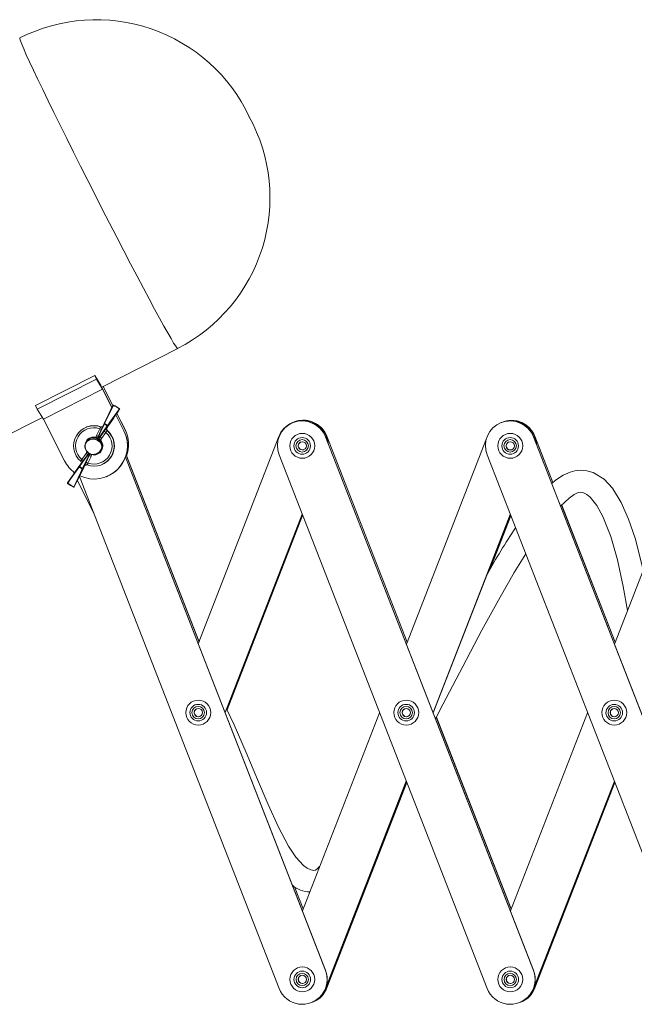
# Model space of a CAD drawing. Header units: millimetres. Extents: x -628 to -135, y -106 to 502.
# Tile 2 of 6: x -453 to -305, y -60 to 177. Entities that reach past the tile are written whole.
import ezdxf

# ---------------------------------------------------------------- set-up
doc = ezdxf.new("R2010")
doc.units = ezdxf.units.MM

msp = doc.modelspace()

# ---------------------------------------------------------------- linework, layer by layer
at = {"color": 7, "linetype": 'Continuous', "lineweight": 15}
for p, q in [((-433.28, 88.63), (-414.97, 97.94)), ((-434.98, 91.46), (-449.24, 84.2)), ((-434.55, 90.6), (-448.81, 83.35)), ((-434.98, 91.46), (-434.55, 90.6)), ((-433.44, 88.93), (-434.98, 91.46)), ((-434.55, 90.6), (-433.06, 88.16)), ((-433.06, 88.16), (-447.32, 80.91)), ((-430.82, 83.8), (-433.21, 88.5)), ((-433.06, 88.16), (-430.83, 83.78)), ((-432.95, 88.8), (-432.94, 88.78)), ((-430.62, 84.22), (-432.94, 88.78)), ((-432.9, 88.82), (-432.75, 88.45)), ((-432.75, 88.45), (-430.61, 84.24)), ((-449.24, 84.2), (-448.81, 83.35)), ((-448.81, 83.35), (-447.32, 80.91)), ((-470.22, 69.84), (-447.59, 81.35)), ((-447.32, 80.91), (-442.22, 70.89)), ((-429.9, 81.94), (-427.97, 78.14)), ((-427.94, 78.14), (-429.88, 81.96)), ((-427.68, 78.42), (-429.65, 82.3)), ((-429.64, 82.32), (-427.66, 78.43)), ((-436.88, 79.06), (-436.95, 79.03)), ((-434.54, 76.98), (-433.76, 78.63)), ((-431.81, 79.35), (-433.72, 76.54)), ((-433.49, 79.07), (-433.43, 79.1)), ((-432.07, 78.86), (-432.01, 78.88)), ((-427.68, 78.42), (-427.66, 78.43)), ((-387.2, 80.15), (-387.22, 80.14)), ((-387.11, 80.11), (-387.13, 80.1)), ((-386.92, 80.26), (-386.94, 80.25)), ((-382.83, 80.16), (-382.85, 80.15)), ((-382.55, 80.27), (-382.58, 80.26)), ((-336.99, 80.11), (-337.01, 80.1)), ((-336.98, 80.11), (-337, 80.1)), ((-336.7, 80.22), (-336.73, 80.21)), ((-336.67, 80.23), (-336.69, 80.22)), ((-332.61, 80.11), (-332.63, 80.11)), ((-332.33, 80.22), (-332.35, 80.21)), ((-435.98, 76.28), (-436.2, 76.18)), ((-435.99, 76.31), (-436, 76.3)), ((-435.97, 76.32), (-435.98, 76.31)), ((-435.95, 76.33), (-435.96, 76.32)), ((-435.92, 76.33), (-435.93, 76.33)), ((-435.9, 76.34), (-435.91, 76.34)), ((-435.9, 76.4), (-435.87, 76.43)), ((-435.88, 76.35), (-435.89, 76.35)), ((-435.85, 76.36), (-435.86, 76.36)), ((-435.83, 76.37), (-435.84, 76.37)), ((-435.81, 76.38), (-435.82, 76.38)), ((-435.78, 76.39), (-435.79, 76.39)), ((-435.76, 76.4), (-435.77, 76.39)), ((-435.74, 76.41), (-435.75, 76.4)), ((-435.71, 76.42), (-435.72, 76.41)), ((-435.69, 76.43), (-435.7, 76.42)), ((-435.66, 76.44), (-435.68, 76.43)), ((-435.64, 76.44), (-435.65, 76.44)), ((-435.62, 76.45), (-435.63, 76.45)), ((-435.59, 76.46), (-435.61, 76.46)), ((-435.57, 76.47), (-435.58, 76.47)), ((-435.55, 76.48), (-435.56, 76.48)), ((-435.52, 76.49), (-435.53, 76.49)), ((-435.5, 76.5), (-435.51, 76.5)), ((-435.48, 76.51), (-435.49, 76.5)), ((-435.45, 76.52), (-435.46, 76.51)), ((-435.43, 76.53), (-435.44, 76.52)), ((-433.72, 76.54), (-432.67, 78.03)), ((-432.25, 77.74), (-433.3, 76.26)), ((-431.92, 78.21), (-431.98, 78.19)), ((-427.97, 78.14), (-427.94, 78.14)), ((-410, 26.78), (-390.61, 76.73)), ((-379.34, 76.7), (-379.36, 76.69)), ((-379.36, 76.69), (-329.23, -51.88)), ((-379.34, 76.7), (-329.21, -51.87)), ((-379.02, 76.83), (-379.05, 76.82)), ((-379.05, 76.82), (-359.69, 27.19)), ((-379.02, 76.83), (-359.68, 27.22)), ((-359.87, 26.75), (-340.56, 76.26)), ((-329.24, 76.69), (-279.11, -51.89)), ((-329.22, 76.69), (-329.24, 76.69)), ((-329.22, 76.69), (-279.09, -51.88)), ((-328.91, 76.79), (-324.57, 65.65)), ((-328.9, 76.82), (-324.55, 65.67)), ((-309.74, 26.74), (-290.44, 76.26)), ((-385.48, 75.35), (-385.31, 75.45)), ((-438.77, 69.52), (-436.65, 72.41)), ((-438.1, 71.21), (-437.05, 72.7)), ((-437.05, 70.54), (-436.27, 72.18)), ((-435.81, 71.97), (-436.59, 70.33)), ((-434.26, 72.72), (-434.54, 72.61)), ((-434.54, 72.58), (-434.54, 72.58)), ((-434.53, 72.58), (-434.52, 72.59)), ((-434.52, 72.59), (-434.41, 72.65)), ((-434.5, 72.59), (-434.49, 72.6)), ((-434.48, 72.6), (-434.47, 72.61)), ((-434.46, 72.61), (-434.45, 72.62)), ((-434.43, 72.62), (-434.42, 72.63)), ((-434.41, 72.63), (-434.4, 72.63)), ((-434.39, 72.64), (-434.38, 72.64)), ((-434.35, 72.58), (-434.39, 72.58)), ((-434.36, 72.65), (-434.35, 72.65)), ((-434.34, 72.66), (-434.33, 72.66)), ((-434.32, 72.67), (-434.31, 72.67)), ((-434.29, 72.68), (-434.28, 72.68)), ((-434.27, 72.69), (-434.26, 72.69)), ((-434.25, 72.69), (-434.24, 72.7)), ((-434.22, 72.7), (-434.21, 72.71)), ((-434.2, 72.71), (-434.19, 72.72)), ((-434.18, 72.72), (-434.17, 72.73)), ((-434.15, 72.73), (-434.14, 72.74)), ((-434.13, 72.74), (-434.12, 72.75)), ((-434.11, 72.75), (-434.1, 72.75)), ((-434.08, 72.76), (-434.07, 72.76)), ((-434.06, 72.77), (-434.05, 72.77)), ((-434.04, 72.78), (-434.03, 72.78)), ((-434.01, 72.79), (-434, 72.79)), ((-433.99, 72.8), (-433.98, 72.8)), ((-433.97, 72.81), (-433.96, 72.81)), ((-427.56, 71.77), (-379.35, -51.88)), ((-427.55, 71.8), (-379.33, -51.87)), ((-427.39, 72.28), (-409.83, 27.23)), ((-427.38, 72.32), (-409.82, 27.26)), ((-340.41, -56.24), (-390.54, 72.33)), ((-290.29, -56.24), (-340.42, 72.33)), ((-437.4, 69.66), (-437.46, 69.64)), ((-437.39, 69.66), (-437.32, 69.78)), ((-437.06, 69.93), (-437.13, 69.91)), ((-433.38, 69.94), (-433.31, 69.96)), ((-390.53, -56.23), (-438.63, 67.14)), ((-432.17, 67.07), (-432.15, 67.07)), ((-322.45, 60.22), (-309.57, 27.18)), ((-322.43, 60.24), (-309.56, 27.21)), ((-384.98, 58.08), (-403.55, 10.24)), ((-384.97, 58.05), (-403.54, 10.22)), ((-384.87, 57.78), (-403.06, 10.9)), ((-384.86, 57.75), (-403.05, 10.88)), ((-334.82, 57.97), (-353.43, 10.23)), ((-334.81, 57.95), (-353.42, 10.21)), ((-334.7, 57.67), (-339.77, 44.66)), ((-334.69, 57.65), (-339.72, 44.75)), ((-410.54, 11.07), (-410.36, 11.16)), ((-384.92, -37.53), (-366.32, 10.2)), ((-360.42, 11.06), (-360.24, 11.16)), ((-334.8, -37.54), (-316.19, 10.2)), ((-310.29, 11.06), (-310.12, 11.15)), ((-352.65, 9.12), (-334.63, -37.1)), ((-352.64, 9.15), (-334.62, -37.06)), ((-359.88, -6.31), (-379.33, -56.23)), ((-359.87, -6.34), (-379.31, -56.22)), ((-359.76, -6.61), (-379.06, -56.12)), ((-359.75, -6.64), (-379.03, -56.11)), ((-309.75, -6.32), (-329.21, -56.23)), ((-309.74, -6.34), (-329.19, -56.22)), ((-309.64, -6.62), (-328.93, -56.12)), ((-309.63, -6.64), (-328.91, -56.11)), ((-386.84, -31.74), (-384.75, -37.09)), ((-386.8, -31.77), (-384.74, -37.06)), ((-379.33, -51.87), (-379.35, -51.88)), ((-329.21, -51.87), (-329.23, -51.88)), ((-385.47, -53.22), (-385.3, -53.12)), ((-335.35, -53.22), (-335.18, -53.13)), ((-379.31, -56.22), (-379.33, -56.23)), ((-379.03, -56.11), (-379.06, -56.12)), ((-329.19, -56.22), (-329.21, -56.23)), ((-328.91, -56.11), (-328.93, -56.12)), ((-382.75, -59.64), (-382.7, -59.62)), ((-382.45, -59.52), (-382.41, -59.5)), ((-332.62, -59.64), (-332.58, -59.63)), ((-332.33, -59.53), (-332.28, -59.51))]:
    msp.add_line(p, q, dxfattribs=at)
at = {"color": 8, "linetype": 'Continuous', "lineweight": 15}
for p, q in [((-432.94, 88.78), (-433.27, 88.62)), ((-328.9, 76.82), (-328.92, 76.81))]:
    msp.add_line(p, q, dxfattribs=at)
at = {"color": 8, "linetype": 'Continuous', "lineweight": 15, "flags": 128}
for points in [[(-453.05, 172.82), (-453.05, 172.62), (-452.89, 172.11), (-452.56, 171.29), (-452.08, 170.16), (-451.45, 168.73), (-450.66, 167.02), (-449.74, 165.04), (-448.68, 162.81), (-447.49, 160.34), (-446.19, 157.66), (-444.79, 154.79), (-443.29, 151.75), (-441.72, 148.57), (-440.08, 145.29), (-438.39, 141.91), (-436.66, 138.48), (-434.9, 135.03), (-433.14, 131.57), (-431.39, 128.15), (-429.66, 124.79), (-427.97, 121.53), (-426.33, 118.38), (-424.75, 115.37), (-423.25, 112.54), (-421.85, 109.9), (-420.55, 107.47), (-419.36, 105.29), (-418.3, 103.36), (-417.37, 101.71), (-416.58, 100.34), (-415.95, 99.27), (-415.46, 98.51), (-415.14, 98.07), (-414.98, 97.94), (-414.97, 97.94)], [(-432.07, 78.86), (-432.08, 78.84), (-432.16, 78.73)], [(-437.46, 69.64), (-437.45, 69.66), (-437.41, 69.77)], [(-437.13, 69.91), (-437.14, 69.91), (-437.15, 69.91)]]:
    msp.add_lwpolyline(points, dxfattribs=at)
at = {"color": 7, "linetype": 'Continuous', "lineweight": 15, "flags": 128}
for points in [[(-432.72, 79.88), (-431.65, 82.09), (-430.59, 84.28)], [(-430.48, 84.28), (-430.56, 84.11), (-430.88, 83.46), (-432.14, 80.85), (-432.61, 79.87)], [(-431.87, 79.44), (-431.76, 79.59), (-431.34, 80.18), (-429.65, 82.54), (-429.02, 83.42)], [(-428.96, 83.32), (-430.38, 81.34), (-431.81, 79.35)], [(-430.59, 84.28), (-430.59, 84.29), (-430.58, 84.29), (-430.57, 84.29), (-430.55, 84.29), (-430.54, 84.29), (-430.52, 84.29), (-430.5, 84.28), (-430.48, 84.28)], [(-429.02, 83.42), (-429, 83.4), (-428.99, 83.39), (-428.97, 83.38), (-428.96, 83.36), (-428.96, 83.35), (-428.95, 83.34), (-428.95, 83.33), (-428.96, 83.32)], [(-432.66, 79.76), (-432.71, 79.66), (-432.89, 79.25), (-433.62, 77.61), (-434.15, 76.44)], [(-434.1, 76.77), (-433.48, 78.17), (-432.72, 79.88)], [(-433.98, 76.34), (-432.99, 77.8), (-431.94, 79.34)], [(-433.43, 79.1), (-433.38, 79.08), (-433.31, 79.06)], [(-433.08, 79.11), (-433.15, 79.07), (-433.16, 79.07)], [(-432.72, 79.88), (-432.71, 79.88), (-432.7, 79.89), (-432.69, 79.89), (-432.68, 79.89), (-432.66, 79.89), (-432.64, 79.89), (-432.63, 79.88), (-432.61, 79.87)], [(-432.08, 78.69), (-432.03, 78.83), (-432, 78.87)], [(-432.01, 78.3), (-431.95, 78.25), (-431.92, 78.21)], [(-431.87, 79.44), (-431.85, 79.43), (-431.84, 79.42), (-431.83, 79.4), (-431.82, 79.39), (-431.81, 79.38), (-431.81, 79.37), (-431.81, 79.36), (-431.81, 79.35)], [(-382.83, 80.16), (-381.78, 79.63), (-381.77, 79.62)], [(-434.65, 76.48), (-435.31, 76.54), (-435.93, 76.4)], [(-434.36, 76.38), (-434.38, 76.38), (-434.65, 76.48)], [(-434.63, 76.57), (-434.62, 76.69), (-434.54, 76.98)], [(-434.63, 76.57), (-434.38, 76.46), (-434.31, 76.41)], [(-434.31, 76.41), (-434.35, 76.41), (-434.36, 76.41), (-434.37, 76.4), (-434.37, 76.4)], [(-434.37, 76.4), (-434.37, 76.38), (-434.36, 76.38), (-434.36, 76.38)], [(-434.1, 76.77), (-434.15, 76.63), (-434.17, 76.48), (-434.16, 76.46), (-434.16, 76.44), (-434.15, 76.44), (-434.15, 76.44)], [(-433.98, 76.34), (-433.97, 76.33), (-433.96, 76.33), (-433.93, 76.34), (-433.85, 76.39), (-433.72, 76.54)], [(-433.9, 76.12), (-433.9, 76.13), (-433.9, 76.14), (-433.9, 76.16), (-433.92, 76.18)], [(-433.92, 76.18), (-433.84, 76.14), (-433.62, 75.98)], [(-433.69, 75.92), (-433.9, 76.11), (-433.92, 76.12)], [(-433.9, 76.12), (-433.91, 76.12), (-433.92, 76.12), (-433.92, 76.12)], [(-433.3, 76.26), (-433.52, 76.04), (-433.62, 75.98)], [(-436.87, 75.52), (-437.05, 75.27), (-437.09, 75.17)], [(-434.04, 75.65), (-433.69, 75.36), (-433.4, 74.93)], [(-334.92, 73.51), (-334.53, 73.55), (-334.46, 73.58)], [(-436.38, 72.62), (-437.48, 71.11), (-438.65, 69.53)], [(-437.92, 69.1), (-437.87, 69.21), (-437.66, 69.63), (-436.82, 71.31), (-436.21, 72.52)], [(-436.27, 72.18), (-436.99, 70.74), (-437.87, 68.99)], [(-437.05, 72.7), (-436.83, 72.91), (-436.73, 72.97)], [(-436.44, 72.77), (-436.52, 72.82), (-436.73, 72.97)], [(-436.38, 72.62), (-436.39, 72.62), (-436.4, 72.62), (-436.43, 72.61), (-436.51, 72.56), (-436.65, 72.41)], [(-436.27, 72.18), (-436.21, 72.32), (-436.19, 72.48), (-436.2, 72.49), (-436.2, 72.51), (-436.21, 72.52), (-436.21, 72.52)], [(-435.73, 72.38), (-435.97, 72.49), (-436.05, 72.54)], [(-435.73, 72.38), (-435.73, 72.27), (-435.81, 71.97)], [(-441.53, 65.58), (-440.16, 67.54), (-438.77, 69.52)], [(-438.72, 69.42), (-438.82, 69.28), (-439.23, 68.69), (-440.86, 66.36), (-441.47, 65.49)], [(-440, 64.63), (-439.93, 64.79), (-439.63, 65.44), (-438.43, 68.03), (-437.98, 68.99)], [(-437.87, 68.99), (-438.88, 66.8), (-439.89, 64.63)], [(-438.72, 69.42), (-438.74, 69.44), (-438.75, 69.45), (-438.76, 69.46), (-438.77, 69.48), (-438.78, 69.49), (-438.78, 69.5), (-438.78, 69.51), (-438.77, 69.52)], [(-438.19, 70.54), (-438.17, 70.42), (-438.18, 70.33)], [(-437.87, 68.99), (-437.87, 68.98), (-437.88, 68.98), (-437.9, 68.97), (-437.91, 68.97), (-437.93, 68.97), (-437.94, 68.98), (-437.96, 68.98), (-437.98, 68.99)], [(-437.19, 69.88), (-437.1, 69.92), (-437.06, 69.93)], [(-440.12, 68.32), (-439.97, 67.98), (-439.92, 67.88)], [(-302.83, 44.48), (-303.11, 45.92), (-304.75, 52.25), (-306.3, 56.86), (-308.1, 60.86), (-310.22, 64.27), (-312.23, 66.45), (-314.84, 68.07), (-316.39, 68.52), (-317.96, 68.63), (-319.31, 68.47), (-320.4, 68.18), (-322.12, 67.41), (-323.95, 66.21), (-324.82, 65.42)], [(-441.47, 65.49), (-441.49, 65.5), (-441.5, 65.51), (-441.51, 65.53), (-441.52, 65.54), (-441.53, 65.55), (-441.53, 65.56), (-441.53, 65.57), (-441.53, 65.58)], [(-439.89, 64.63), (-439.9, 64.62), (-439.91, 64.61), (-439.92, 64.61), (-439.93, 64.61), (-439.95, 64.61), (-439.97, 64.62), (-439.99, 64.62), (-440, 64.63)], [(-439.12, 66.17), (-437.93, 63.67), (-435.11, 58.1)], [(-322.7, 59.98), (-320.65, 61.93), (-319.46, 62.81), (-318.45, 63.3), (-317.85, 63.37), (-317.15, 63.21), (-316.38, 62.8), (-315.58, 62.13), (-313.98, 60.13), (-312.5, 57.45), (-310.61, 52.68), (-308.98, 47.01), (-307.59, 40.63), (-306.58, 34.86)], [(-352.85, 8.75), (-351.06, 12.17), (-346.27, 21.37), (-341.66, 30.08), (-337.29, 38.05), (-333.87, 43.98), (-331.12, 48.48)], [(-380.77, -26.87), (-381.25, -27.33), (-381.8, -27.7), (-382.19, -27.79), (-382.49, -27.77), (-382.88, -27.68), (-383.77, -27.28), (-384.68, -26.61), (-386.51, -24.6), (-388.24, -21.98), (-390.68, -17.37), (-393.15, -11.92), (-395.72, -5.87), (-398.44, 0.59), (-401.37, 7.3), (-403.18, 11.15)]]:
    msp.add_lwpolyline(points, dxfattribs=at)
at = {"color": 7, "linetype": 'Continuous', "lineweight": 15}
for centre, radius in [((-384.95, 74.51), 3), ((-384.97, 74.5), 2), ((-384.97, 74.5), 1.5), ((-334.83, 74.51), 3), ((-334.85, 74.5), 2), ((-334.85, 74.5), 1.5), ((-384.96, 74.51), 1), ((-334.84, 74.5), 1), ((-410.01, 10.23), 3), ((-410.03, 10.22), 2), ((-359.89, 10.22), 3), ((-359.91, 10.22), 2), ((-309.76, 10.22), 3), ((-309.78, 10.21), 2), ((-410.03, 10.22), 1.5), ((-410.02, 10.23), 1), ((-359.91, 10.22), 1.5), ((-359.9, 10.22), 1), ((-309.78, 10.21), 1.5), ((-309.77, 10.21), 1), ((-384.94, -54.05), 3), ((-384.96, -54.06), 2), ((-334.82, -54.06), 3), ((-334.84, -54.07), 2), ((-384.96, -54.06), 1.5), ((-384.95, -54.06), 1), ((-334.84, -54.07), 1.5), ((-334.83, -54.06), 1)]:
    msp.add_circle(centre, radius, dxfattribs=at)
for centre, radius, start, end in [((-434.59, 136.43), 40.76, 25.2546, 116.8965), ((-433.55, 134.3), 40.8, 297.0612, 28.5877), ((-385.78, 159.9), 13.47, 206.4686, 207.4431), ((-441.63, 84.31), 9.4, 26.4639, 29.3982), ((-745, 296.98), 381.49, 325.1301, 325.9393), ((-430.5, 84.24), 0.1, 64.1352, 154.2444), ((-435.25, 74.45), 10.92, 55.1896, 64.1351), ((-430.5, 84.34), 0.0455, 330.8497, 344.7694), ((-435.24, 74.45), 10.96, 55.1896, 64.1351), ((-429.04, 83.38), 0.1, 326.0702, 55.1897), ((-384.73, 74.68), 6, 68.7709, 111.4644), ((-435.17, 74.48), 4.88, 70.0018, 229.352), ((-435.18, 74.48), 4.38, 71.2222, 228.1316), ((-435.1, 74.51), 4.88, 68.5128, 111.4645), ((-424.01, 72.99), 11.27, 147.3544, 149.9916), ((-433.32, 79.54), 0.5, 249.9883, 291.4644), ((-433.27, 79.52), 0.452, 254.9181, 289.4013), ((-435.1, 74.51), 4.88, 291.4767, 50.819), ((-432.63, 79.85), 0.0912, 159.7931, 248.9978), ((-400.5, 55.43), 39.32, 143.6395, 144.9079), ((-428.17, 77.64), 4.97, 153.2335, 154.6765), ((-435.3, 74.43), 5.94, 55.6136, 63.7111), ((-435.3, 74.43), 6.07, 55.6136, 63.7111), ((-431.66, 78.57), 0.5, 144.6817, 229.3372), ((-431.6, 78.59), 0.5, 144.6817, 229.3372), ((-431.65, 78.57), 0.445, 165.1695, 224.9135), ((-426.99, 76.05), 5.94, 145.2156, 146.4219), ((-431.88, 79.41), 0.0933, 230.6308, 318.4167), ((-434.81, 74.79), 8, 340.0699, 26.9518), ((-434.79, 74.8), 8, 339.8222, 26.9518), ((-384.95, 74.51), 6, 111.31, 201.3094), ((-385.02, 74.56), 6, 68.7706, 158.79), ((-385, 74.57), 6, 68.7709, 111.4644), ((-384.95, 74.51), 6, 21.2945, 111.2936), ((-384.93, 74.52), 6, 21.2945, 111.2936), ((-384.75, 74.67), 6, 68.7709, 112.7746), ((-384.62, 74.65), 6, 21.2997, 77.0449), ((-384.75, 74.66), 6, 5.5323, 68.7682), ((-384.73, 74.67), 6, 4.7484, 68.7682), ((-384.64, 74.64), 6, 21.3002, 69.1743), ((-334.83, 74.51), 6, 111.3089, 201.3083), ((-334.83, 74.51), 6, 21.2934, 111.2925), ((-334.81, 74.52), 6, 68.6878, 111.4644), ((-334.81, 74.52), 6, 21.2934, 111.2925), ((-334.79, 74.53), 6, 68.6878, 111.4644), ((-334.53, 74.63), 6, 68.6877, 112.8844), ((-334.51, 74.63), 6, 68.6878, 111.4644), ((-334.51, 74.63), 6, 21.2934, 111.2925), ((-334.49, 74.64), 6, 21.2934, 111.2925), ((-334.81, 74.51), 6, 21.094, 68.6856), ((-334.79, 74.52), 6, 16.2935, 68.6854), ((-334.53, 74.62), 6, 3.1943, 68.6851), ((-334.51, 74.63), 6, 2.5048, 68.6851), ((-435.09, 74.51), 8, 244.3228, 26.9665), ((-435.18, 74.48), 2.16, 75.2818, 224.072), ((-435.28, 74.46), 1.99, 13.3282, 185.4358), ((-435.5, 74.3), 1.82, 93.8434, 151.5138), ((-435.16, 74.48), 4.88, 250.0018, 49.352), ((-435.18, 74.48), 4.38, 251.2222, 48.1316), ((-435.18, 74.48), 2.16, 255.2818, 44.072), ((-435.23, 74.59), 1.57, 44.8203, 104.1883), ((-435.46, 73.77), 2.36, 53.1449, 93.9215), ((-433.38, 76.22), 1.29, 164.1647, 168.5473), ((-437.46, 70.53), 7.08, 61.7011, 65.6836), ((-435.18, 74.48), 2.08, 52.2171, 67.1077), ((-435.18, 74.48), 2.06, 52.5089, 66.8158), ((-434.27, 76.75), 0.343, 264.3526, 291.7972), ((-433.63, 76.39), 0.354, 188.5366, 215.6049), ((-437.36, 70.74), 6.85, 53.6265, 57.8633), ((-431.81, 74.08), 2.63, 133.5148, 135.6478), ((-436.31, 72.23), 6.85, 53.6265, 57.8633), ((-427.55, 75.24), 5.32, 146.3265, 151.911), ((-435.07, 74.52), 8, 291.4732, 26.9591), ((-435.66, 74.42), 1.61, 152.3226, 185.4585), ((-435.28, 74.44), 2, 184.8838, 344.9148), ((-435.15, 74.32), 1.85, 274.7948, 347.5642), ((-435.17, 74.48), 2.06, 278.9433, 44.0658), ((-434.82, 74.35), 1.54, 343.8515, 22.3929), ((-384.95, 74.51), 1, 111.4758, 291.455), ((-384.91, 74.53), 1, 124.7962, 289.5387), ((-334.83, 74.51), 1, 111.48, 264.943), ((-334.79, 74.52), 1, 113.3905, 289.541), ((-441.71, 72.95), 4, 327.1278, 334.3057), ((-440.56, 67.53), 6.25, 51.2877, 55.8186), ((-436.71, 72.58), 0.336, 5.6733, 34.2542), ((-439.32, 64.84), 7.95, 63.7712, 67.433), ((-436.08, 72.18), 0.365, 85.2005, 111.9083), ((-435.09, 74.51), 8, 206.9499, 233.9555), ((-749.49, 221.12), 346.9, 333.1844, 334.1124), ((-438.71, 69.46), 0.0907, 49.7633, 138.5935), ((-433.64, 66), 6.13, 144.8481, 146.0283), ((-435.29, 74.43), 6.07, 235.6136, 243.7111), ((-435.29, 74.43), 5.94, 235.6136, 243.7111), ((-438.67, 70.4), 0.5, 16.1194, 49.3351), ((-433.38, 66.77), 5.11, 152.7918, 154.2067), ((-437.96, 69.02), 0.0929, 341.91, 69.223), ((-410.34, 57.72), 29.63, 154.3622, 156.0048), ((-437.01, 69.42), 0.5, 69.9878, 118.9262), ((-440.1, 63.2), 7.95, 63.7712, 67.433), ((-433.12, 68.06), 4.14, 146.7879, 153.7223), ((-441.45, 65.53), 0.1, 145.0287, 235.1897), ((-440.84, 65.03), 0.779, 144.3689, 148.3846), ((-435.24, 74.45), 10.96, 235.1896, 244.1351), ((-435.24, 74.45), 10.92, 235.1896, 244.1351), ((-439.43, 64.34), 0.643, 153.1402, 158.0212), ((-439.98, 64.67), 0.1, 244.1352, 333.0483), ((-211.12, -28.02), 147.78, 145.9458, 151.0434), ((-410.01, 10.23), 1, 111.4758, 291.455), ((-409.97, 10.25), 1, 124.7962, 289.5522), ((-359.89, 10.22), 1, 111.4758, 291.455), ((-359.85, 10.24), 1, 124.7962, 289.553), ((-309.76, 10.22), 1, 111.4758, 291.455), ((-309.72, 10.23), 1, 124.7962, 289.552), ((-383.05, -26.43), 6.54, 229.2023, 269.1911), ((-384.94, -54.06), 6, 201.2888, 21.3129), ((-384.92, -54.05), 6, 291.4729, 21.3084), ((-334.82, -54.06), 6, 201.2898, 21.3139), ((-334.8, -54.05), 6, 291.4729, 21.3094), ((-384.94, -54.05), 1, 111.4758, 291.455), ((-384.9, -54.04), 1, 124.7962, 289.5446), ((-334.82, -54.06), 1, 111.4758, 291.455), ((-334.78, -54.04), 1, 124.7962, 289.53), ((-384.92, -54.05), 6, 291.4665, 338.7061), ((-384.9, -54.04), 6, 291.4665, 338.7061), ((-384.64, -53.94), 6, 290.0471, 338.7062), ((-384.62, -53.93), 6, 291.4665, 338.7061), ((-384.62, -53.93), 6, 291.4674, 338.7052), ((-384.6, -53.92), 6, 291.4677, 342.9919), ((-334.8, -54.05), 6, 291.4665, 338.7049), ((-334.78, -54.05), 6, 291.4665, 338.7049), ((-334.52, -53.94), 6, 290.0471, 338.7049), ((-334.5, -53.94), 6, 291.4665, 338.7049), ((-334.5, -53.94), 6, 291.4674, 338.7039), ((-334.48, -53.93), 6, 291.4677, 342.9906)]:
    msp.add_arc(centre, radius, start, end, dxfattribs=at)
at = {"color": 8, "linetype": 'Continuous', "lineweight": 15}
for centre, radius, start, end in [((-429.83, 83.97), 0.718, 150.436, 155.0495), ((-428.28, 82.92), 0.882, 142.1679, 145.9354), ((-440.03, 65.24), 14.78, 63.1601, 64.9121), ((-433.26, 79.57), 0.5, 249.9884, 287.3458), ((-444.06, 62.64), 10.44, 52.6372, 55.174), ((-437.01, 69.42), 0.5, 118.9279, 154.6785), ((-436.95, 69.45), 0.5, 115.1803, 154.6786)]:
    msp.add_arc(centre, radius, start, end, dxfattribs=at)

doc.saveas('drawing.dxf')
